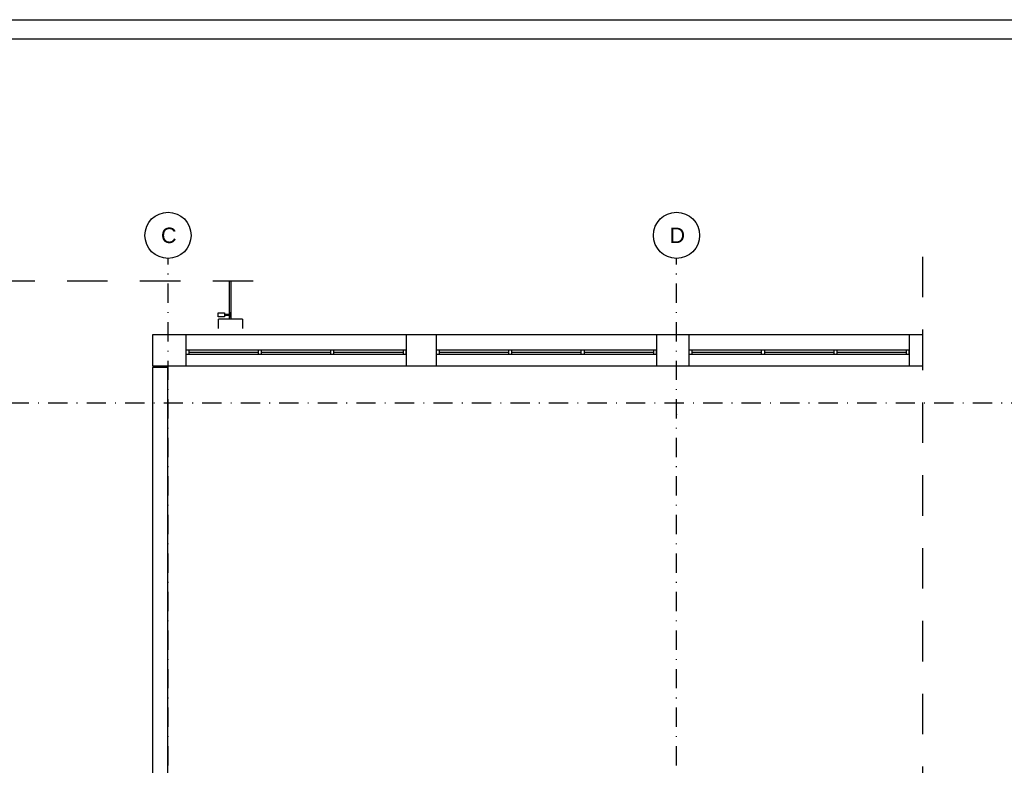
# Model space of a CAD drawing. Header units: metres. Extents: x -2312 to 3188, y -958 to 2058.
# Tile 7 of 13: x -668 to 610, y 1045 to 2012. Entities that reach past the tile are written whole.
import ezdxf
from ezdxf.enums import TextEntityAlignment as Align

# ---------------------------------------------------------------- set-up
doc = ezdxf.new("R2010")
doc.units = ezdxf.units.M
doc.header["$LTSCALE"] = 50
doc.header["$MEASUREMENT"] = 0
for name, pattern in [('DASHDOTX2', [1, 0.5, -0.25, 0, -0.25]), ('DO', [1, 0.5, -0.24, 0.02, -0.24]), ('DP', [0.63, 0.35, -0.28])]:
    doc.linetypes.add(name, pattern=pattern)
for name, color, linetype in [('A_osie', 7, 'Continuous'), ('BS_lpd', 1, 'DP'), ('BS_ram', 2, 'Continuous'), ('BZ_osd', 1, 'DO'), ('k3_sciany istn', 1, 'DP')]:
    doc.layers.add(name, color=color, linetype=linetype)
doc.styles.add('GENERATED_STYLE_1', font='arial.ttf')

msp = doc.modelspace()

# ---------------------------------------------------------------- linework, layer by layer
at = {"layer": 'A_osie', "color": 18, "linetype": 'DASHDOTX2', "lineweight": 5}
for p in [(-475.87, 1499.916), (-475.87, 1499.916), (184.13, 1499.916), (184.13, 1499.916)]:
    msp.add_point(p, dxfattribs=at)
at = {"layer": 'BS_lpd', "ltscale": 3}
for p, q in [((503.218, 1704.681), (503.218, -217.147)), ((-890.262, 1673.539), (-342.908, 1673.539))]:
    msp.add_line(p, q, dxfattribs=at)
at = {"layer": 'BS_ram', "color": 1}
msp.add_lwpolyline([(-2312.174, -957.843), (-2312.174, 2012.157), (3187.826, 2012.157), (3187.826, -957.843)], close=True, dxfattribs=at)
at = {"layer": 'BS_ram'}
msp.add_lwpolyline([(-2162.174, -932.843), (-2162.174, 1987.157), (3162.826, 1987.157), (3162.826, -932.843)], close=True, dxfattribs=at)
at = {"layer": 'BZ_osd'}
for p, q in [((-475.87, -255.202), (-475.87, 1702.427)), ((184.13, -255.202), (184.13, 1702.427)), ((-1981.428, 1515.336), (1811.206, 1515.336))]:
    msp.add_line(p, q, dxfattribs=at)
at = {"layer": 'BZ_osd', "color": 7, "linetype": 'Continuous'}
for centre in [(-475.87, 1732.427), (184.13, 1732.427)]:
    msp.add_circle(centre, 30, dxfattribs=at)
at = {"layer": 'k3_sciany istn', "linetype": 'Continuous'}
for p, q in [((-396.521, 1673.539), (-396.521, 1623.621)), ((-393.975, 1623.621), (-393.975, 1673.539)), ((-410.914, 1626.705), (-410.914, 1631.846)), ((-410.914, 1631.846), (-402.689, 1631.846)), ((-402.689, 1626.705), (-410.914, 1626.705)), ((-410.475, 1611.621), (-410.475, 1623.621)), ((-378.975, 1623.621), (-410.475, 1623.621)), ((-402.689, 1631.846), (-402.689, 1626.705)), ((-402.689, 1630.304), (-396.521, 1630.304)), ((-396.521, 1628.247), (-402.689, 1628.247)), ((-394.464, 1631.846), (-396.521, 1631.846)), ((-396.521, 1626.705), (-394.464, 1626.705)), ((-394.464, 1626.705), (-394.464, 1631.846)), ((-378.975, 1623.621), (-378.975, 1611.621)), ((-452.87, 1603.436), (-452.87, 1562.936)), ((-166.87, 1603.436), (-452.87, 1603.436)), ((-166.87, 1603.436), (-166.87, 1562.936)), ((-127.87, 1603.436), (-127.87, 1562.936)), ((158.13, 1603.436), (-127.87, 1603.436)), ((158.13, 1603.436), (158.13, 1562.936)), ((200.13, 1603.436), (200.13, 1562.936)), ((486.13, 1603.436), (200.13, 1603.436)), ((486.13, 1603.436), (486.13, 1562.936)), ((-166.87, 1583.436), (-452.87, 1583.436)), ((-452.87, 1583.436), (-452.87, 1578.436)), ((-452.87, 1578.436), (-166.87, 1578.436)), ((-448.87, 1583.436), (-448.87, 1578.436)), ((-448.87, 1580.936), (-358.87, 1580.936)), ((-358.87, 1583.436), (-358.87, 1578.436)), ((-354.87, 1583.436), (-354.87, 1578.436)), ((-354.87, 1580.936), (-264.87, 1580.936)), ((-264.87, 1583.436), (-264.87, 1578.436)), ((-260.87, 1583.436), (-260.87, 1578.436)), ((-260.87, 1580.936), (-170.87, 1580.936)), ((-170.87, 1583.436), (-170.87, 1578.436)), ((-166.87, 1578.436), (-166.87, 1583.436)), ((158.13, 1583.436), (-127.87, 1583.436)), ((-127.87, 1583.436), (-127.87, 1578.436)), ((-127.87, 1578.436), (158.13, 1578.436)), ((-123.87, 1583.436), (-123.87, 1578.436)), ((-123.87, 1580.936), (-33.87, 1580.936)), ((-33.87, 1583.436), (-33.87, 1578.436)), ((-29.87, 1583.436), (-29.87, 1578.436)), ((-29.87, 1580.936), (60.13, 1580.936)), ((60.13, 1583.436), (60.13, 1578.436)), ((64.13, 1583.436), (64.13, 1578.436)), ((64.13, 1580.936), (154.13, 1580.936)), ((154.13, 1583.436), (154.13, 1578.436)), ((158.13, 1578.436), (158.13, 1583.436)), ((486.13, 1583.436), (200.13, 1583.436)), ((200.13, 1583.436), (200.13, 1578.436)), ((200.13, 1578.436), (486.13, 1578.436)), ((204.13, 1583.436), (204.13, 1578.436)), ((204.13, 1580.936), (294.13, 1580.936)), ((294.13, 1583.436), (294.13, 1578.436)), ((298.13, 1583.436), (298.13, 1578.436)), ((298.13, 1580.936), (388.13, 1580.936)), ((388.13, 1583.436), (388.13, 1578.436)), ((392.13, 1583.436), (392.13, 1578.436)), ((392.13, 1580.936), (482.13, 1580.936)), ((482.13, 1583.436), (482.13, 1578.436)), ((486.13, 1578.436), (486.13, 1583.436)), ((-452.87, 1562.936), (-166.87, 1562.936)), ((-127.87, 1562.936), (158.13, 1562.936)), ((200.13, 1562.936), (486.13, 1562.936))]:
    msp.add_line(p, q, dxfattribs=at)
at = {"layer": 'k3_sciany istn', "linetype": 'Continuous', "flags": 128}
for points in [[(-452.87, 1603.436), (-495.87, 1603.436)], [(-495.87, 1603.436), (-495.87, 1562.936)], [(-127.87, 1603.436), (-166.87, 1603.436)], [(200.13, 1603.436), (158.13, 1603.436)], [(503.218, 1603.436), (486.13, 1603.436)], [(-495.87, 1562.936), (-452.87, 1562.936)], [(-475.92, 1561.136), (-495.87, 1561.136)], [(-495.87, 1561.136), (-495.87, 914.136)], [(-475.92, 934.436), (-475.92, 1561.136)], [(-166.87, 1562.936), (-127.87, 1562.936)], [(158.13, 1562.936), (200.13, 1562.936)], [(486.13, 1562.936), (503.218, 1562.936)]]:
    msp.add_lwpolyline(points, dxfattribs=at)

# ---------------------------------------------------------------- texts
at = {"layer": 'BZ_osd', "color": 7, "linetype": 'Continuous', "style": 'GENERATED_STYLE_1'}
for tag, p in [('C', (-474.892, 1732.427)), ('D', (185.108, 1732.427))]:
    msp.add_attdef(tag, text='C', height=20, dxfattribs=at).set_placement(p, align=Align.MIDDLE_CENTER)

doc.saveas('drawing.dxf')
